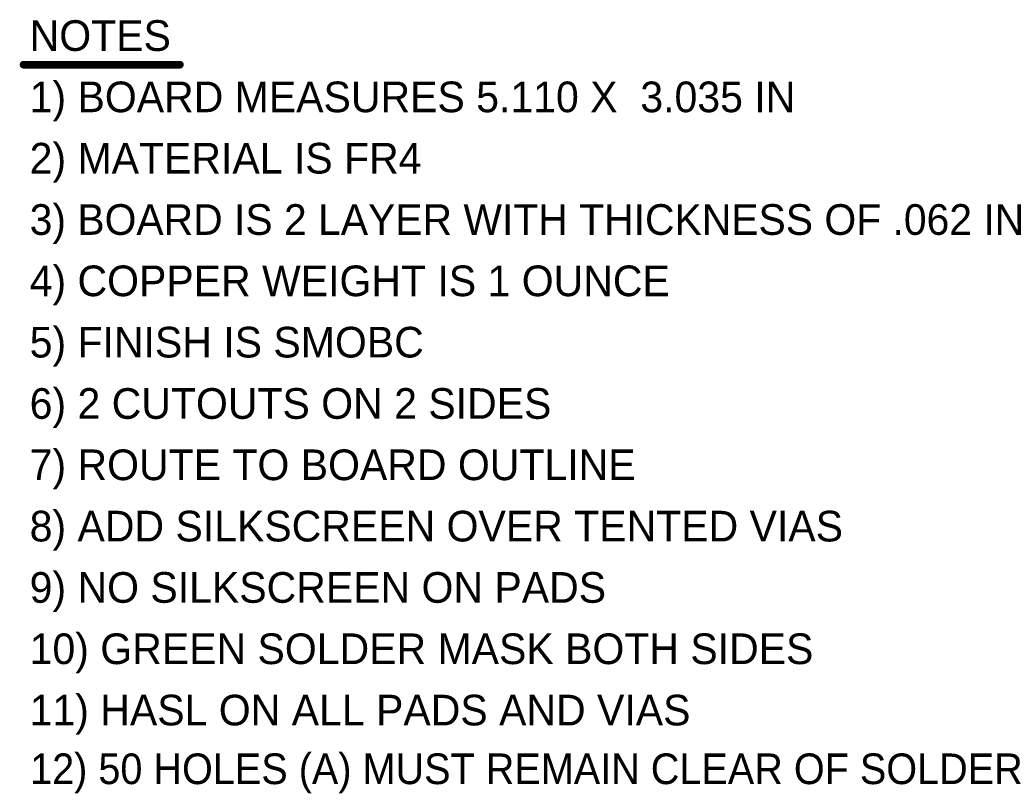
# Model space of a CAD drawing. Extents: x 7.17 to 14.1, y 4 to 11.75.
# Tile 189 of 189: x 7.78 to 10.99, y 9.23 to 11.75. Entities that reach past the tile are written whole.
import ezdxf

# ---------------------------------------------------------------- set-up
doc = ezdxf.new("R2010")
doc.units = 0
doc.layers.add('MECHANICAL5', color=56, linetype='CONTINUOUS')

msp = doc.modelspace()

# ---------------------------------------------------------------- linework, layer by layer
at = {"layer": 'MECHANICAL5', "const_width": 0.025}
msp.add_lwpolyline([(7.788699, 11.603929), (8.298699, 11.603929)], dxfattribs=at)
at = {"layer": 'MECHANICAL5', "const_width": 0.0125}
for points in [[(7.782449, 11.603929, 1), (7.794949, 11.603929, 1)], [(8.292449, 11.603929, 1), (8.304949, 11.603929, 1)]]:
    msp.add_lwpolyline(points, format="xyb", close=True, dxfattribs=at)

# ---------------------------------------------------------------- texts
at = {"layer": 'MECHANICAL5'}
for s, p in [('NOTES', (7.808699, 11.648929)), ('1) BOARD MEASURES 5.110 X  3.035 IN', (7.808699, 11.448929)), ('2) MATERIAL IS FR4', (7.808699, 11.248929)), ('3) BOARD IS 2 LAYER WITH THICKNESS OF .062 IN', (7.808699, 11.048929)), ('4) COPPER WEIGHT IS 1 OUNCE', (7.808699, 10.848929)), ('5) FINISH IS SMOBC', (7.808699, 10.648929)), ('6) 2 CUTOUTS ON 2 SIDES', (7.808699, 10.448929)), ('7) ROUTE TO BOARD OUTLINE', (7.808699, 10.248929)), ('8) ADD SILKSCREEN OVER TENTED VIAS', (7.808699, 10.048929)), ('9) NO SILKSCREEN ON PADS', (7.808699, 9.848929)), ('10) GREEN SOLDER MASK BOTH SIDES', (7.808699, 9.648929)), ('11) HASL ON ALL PADS AND VIAS', (7.808699, 9.448929)), ('12) 50 HOLES (A) MUST REMAIN CLEAR OF SOLDER', (7.809904, 9.2575))]:
    msp.add_text(s, height=0.1, dxfattribs=at).set_placement(p)

doc.saveas('drawing.dxf')
